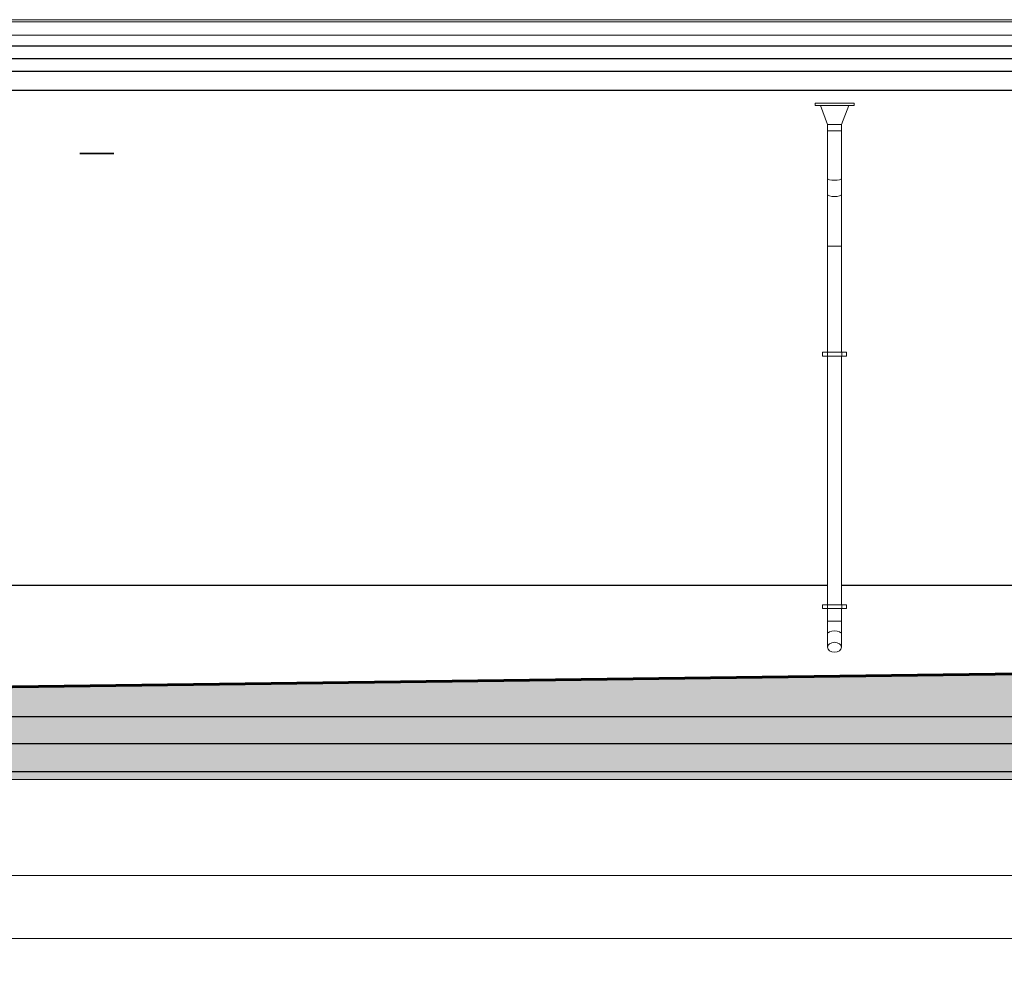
# Model space of a CAD drawing. Header units: millimetres. Extents: x -28034 to 133570, y -6180 to 17692.
# Tile 3 of 36: x -19001 to -11202, y -2688 to 4780. Entities that reach past the tile are written whole.
import ezdxf

# ---------------------------------------------------------------- set-up
doc = ezdxf.new("R2010")
doc.units = ezdxf.units.MM
doc.header["$MEASUREMENT"] = 0
for name, color, linetype, lineweight in [('1 Молдинги_Ном._пера__41', 7, 'Continuous', 60), ('1_Цоколь_Ном._пера__21', 7, 'Continuous', 30), ('2D - Общий_Ном._пера__2', 8, 'Continuous', 15), ('2D - Общий_Ном._пера__74', 255, 'Continuous', 0), ('Конструктив - Стены Внутренние несущие_Ном._пера__21', 7, 'Continuous', 30), ('Конструктив - Стены Несущие_Ном._пера__21', 7, 'Continuous', 30), ('Новый_1 ВОДОСТОК_Ном._пера__141', 7, 'Continuous', 20), ('Новый_1 Молдинги_Ном._пера__21', 7, 'Continuous', 30), ('Новый_Конструктив - Стены Ненесущие_Ном._пера__21', 7, 'Continuous', 30), ('Новый_Фартук парапета_Ном._пера__1', 7, 'Continuous', 15), ('Размер - Общий_Ном._пера__1', 7, 'Continuous', 15)]:
    doc.layers.add(name, color=color, linetype=linetype, lineweight=lineweight)
for name, color, linetype in [('1_Цоколь', 7, 'Continuous'), ('Конструктив - Стены Внутренние несущие', 7, 'Continuous'), ('Конструктив - Стены Несущие', 7, 'Continuous'), ('Новый_1 ВОДОСТОК', 7, 'Continuous'), ('Новый_1 Молдинги', 7, 'Continuous'), ('Новый_Конструктив - Стены Ненесущие', 7, 'Continuous'), ('Новый_Фартук парапета', 7, 'Continuous'), ('Размер - Общий', 7, 'Continuous')]:
    doc.layers.add(name, color=color, linetype=linetype)
doc.styles.add('СГЕНЕРИР_СТИЛЬ_2', font='arial.ttf')
doc.dimstyles.new('СГЕНЕРИР_СТИЛЬ__1', dxfattribs={"dimtxt": 200, "dimasz": 190, "dimexe": 0.18, "dimexo": 0.0625, "dimgap": 0, "dimtad": 1, "dimtih": 1, "dimtoh": 1, "dimdec": 0, "dimzin": 0, "dimdsep": 46, "dimtxsty": 'СГЕНЕРИР_СТИЛЬ_2', "dimblk": 'ARROWHEAD_6', "dimblk1": 'ARROWHEAD_6', "dimblk2": 'ARROWHEAD_6', "dimcen": 0.09, "dimclrd": 7, "dimclre": 7, "dimclrt": 7, "dimazin": 0, "dimtfac": 1, "dimtdec": 4, "dimtmove": 0, "dimatfit": 3, "dimfxl": 1, "dimtolj": 1, "dimtzin": 0, "dimarcsym": 0})

# ---------------------------------------------------------------- blocks, each defined once
blk = doc.blocks.new('Элемент Разреза_3_2')
at = {"layer": 'Конструктив - Стены Несущие_Ном._пера__21', "color": 7, "linetype": 'Continuous', "lineweight": 30}
blk.add_line((-18255.8, 3720), (-18525.8, 3720), dxfattribs=at)
blk = doc.blocks.new('Элемент Разреза_42_2')
at = {"layer": 'Конструктив - Стены Внутренние несущие_Ном._пера__21', "color": 7, "linetype": 'Continuous', "lineweight": 30}
blk.add_line((-24425.7, -955), (5124.3, -955), dxfattribs=at)
blk = doc.blocks.new('Элемент Разреза_50_2')
at = {"layer": 'Новый_1 ВОДОСТОК_Ном._пера__141', "color": 7, "linetype": 'Continuous', "lineweight": 20}
for p, q in [((-12391.9, 4120), (-12701.9, 4120)), ((-12701.9, 4100), (-12701.9, 4120)), ((-12391.9, 4100), (-12701.9, 4100)), ((-12601.9, 3950), (-12659.1, 4100)), ((-12434.8, 4100), (-12491.9, 3950)), ((-12391.9, 4120), (-12391.9, 4100)), ((-12491.9, 3950), (-12601.9, 3950)), ((-12601.9, 3900), (-12601.9, 3950)), ((-12601.9, 3900), (-12601.9, 3524)), ((-12491.9, 3900), (-12601.9, 3900)), ((-12491.9, 3950), (-12491.9, 3900)), ((-12491.9, 3900), (-12491.9, 3524)), ((-12601.9, 3524), (-12601.9, 3395.3)), ((-12597.7, 3517.7), (-12585.8, 3512.4)), ((-12585.8, 3512.4), (-12568, 3508.9)), ((-12525.9, 3508.9), (-12508, 3512.4)), ((-12508, 3512.4), (-12496.1, 3517.7)), ((-12491.9, 3524), (-12491.9, 3395.3)), ((-12568, 3508.9), (-12546.9, 3507.7)), ((-12546.9, 3507.7), (-12525.9, 3508.9)), ((-12601.9, 3395.3), (-12601.9, 2985.1)), ((-12597.7, 3389), (-12585.8, 3383.7)), ((-12585.8, 3383.7), (-12568, 3380.2)), ((-12568, 3380.2), (-12546.9, 3378.9)), ((-12546.9, 3378.9), (-12525.9, 3380.2)), ((-12525.9, 3380.2), (-12508, 3383.7)), ((-12508, 3383.7), (-12496.1, 3389)), ((-12491.9, 3395.3), (-12491.9, 2985.1)), ((-12601.9, 2985.1), (-12601.9, 2145)), ((-12601.9, 2985.1), (-12597.7, 2985.1)), ((-12597.7, 2985.1), (-12585.8, 2985.1)), ((-12585.8, 2985.1), (-12568, 2985.1)), ((-12568, 2985.1), (-12546.9, 2985.1)), ((-12546.9, 2985.1), (-12525.9, 2985.1)), ((-12525.9, 2985.1), (-12508, 2985.1)), ((-12508, 2985.1), (-12496.1, 2985.1)), ((-12496.1, 2985.1), (-12491.9, 2985.1)), ((-12491.9, 2985.1), (-12491.9, 2145)), ((-12603.9, 2145), (-12641.9, 2145)), ((-12641.9, 2115), (-12641.9, 2145)), ((-12603.9, 2115), (-12641.9, 2115)), ((-12599.6, 2145), (-12603.9, 2145)), ((-12603.9, 2115), (-12603.9, 2145)), ((-12599.6, 2115), (-12603.9, 2115)), ((-12601.9, 2115), (-12601.9, 145)), ((-12587.2, 2145), (-12599.6, 2145)), ((-12587.2, 2115), (-12599.6, 2115)), ((-12568.7, 2145), (-12587.2, 2145)), ((-12568.7, 2115), (-12587.2, 2115)), ((-12546.9, 2145), (-12568.7, 2145)), ((-12546.9, 2115), (-12568.7, 2115)), ((-12525.1, 2145), (-12546.9, 2145)), ((-12525.1, 2115), (-12546.9, 2115)), ((-12506.6, 2145), (-12525.1, 2145)), ((-12506.6, 2115), (-12525.1, 2115)), ((-12494.3, 2145), (-12506.6, 2145)), ((-12494.3, 2115), (-12506.6, 2115)), ((-12489.9, 2145), (-12494.3, 2145)), ((-12489.9, 2115), (-12494.3, 2115)), ((-12491.9, 2115), (-12491.9, 145)), ((-12451.9, 2145), (-12489.9, 2145)), ((-12489.9, 2115), (-12489.9, 2145)), ((-12451.9, 2115), (-12489.9, 2115)), ((-12451.9, 2115), (-12451.9, 2145)), ((-12603.9, 145), (-12641.9, 145)), ((-12641.9, 115), (-12641.9, 145)), ((-12603.9, 115), (-12641.9, 115)), ((-12599.6, 145), (-12603.9, 145)), ((-12603.9, 115), (-12603.9, 145)), ((-12599.6, 115), (-12603.9, 115)), ((-12601.9, 115), (-12601.9, 15)), ((-12587.2, 145), (-12599.6, 145)), ((-12587.2, 115), (-12599.6, 115)), ((-12568.7, 145), (-12587.2, 145)), ((-12568.7, 115), (-12587.2, 115)), ((-12546.9, 145), (-12568.7, 145)), ((-12546.9, 115), (-12568.7, 115)), ((-12525.1, 145), (-12546.9, 145)), ((-12525.1, 115), (-12546.9, 115)), ((-12506.6, 145), (-12525.1, 145)), ((-12506.6, 115), (-12525.1, 115)), ((-12494.3, 145), (-12506.6, 145)), ((-12494.3, 115), (-12506.6, 115)), ((-12489.9, 145), (-12494.3, 145)), ((-12489.9, 115), (-12494.3, 115)), ((-12491.9, 115), (-12491.9, 15)), ((-12451.9, 145), (-12489.9, 145)), ((-12489.9, 115), (-12489.9, 145)), ((-12451.9, 115), (-12489.9, 115)), ((-12451.9, 115), (-12451.9, 145)), ((-12601.9, 15), (-12597.7, 15)), ((-12601.9, 15), (-12601.9, -85)), ((-12597.7, 15), (-12585.8, 15)), ((-12585.8, 15), (-12568, 15)), ((-12568, 15), (-12546.9, 15)), ((-12546.9, 15), (-12525.9, 15)), ((-12525.9, 15), (-12508, 15)), ((-12508, 15), (-12496.1, 15)), ((-12496.1, 15), (-12491.9, 15)), ((-12491.9, 15), (-12491.9, -85)), ((-12597.7, -76.3), (-12585.8, -68.9)), ((-12585.8, -68.9), (-12568, -64)), ((-12568, -64), (-12546.9, -62.3)), ((-12546.9, -62.3), (-12525.9, -64)), ((-12525.9, -64), (-12508, -68.9)), ((-12508, -68.9), (-12496.1, -76.3)), ((-12601.9, -85), (-12601.9, -191.1)), ((-12585.8, -163.6), (-12568, -155.2)), ((-12568, -155.2), (-12546.9, -152.2)), ((-12546.9, -152.2), (-12525.9, -155.2)), ((-12525.9, -155.2), (-12508, -163.6)), ((-12491.9, -85), (-12491.9, -191.1)), ((-12601.9, -191.1), (-12597.7, -176.2)), ((-12597.7, -206), (-12601.9, -191.1)), ((-12597.7, -176.2), (-12585.8, -163.6)), ((-12585.8, -218.6), (-12597.7, -206)), ((-12568, -227), (-12585.8, -218.6)), ((-12546.9, -230), (-12568, -227)), ((-12525.9, -227), (-12546.9, -230)), ((-12508, -218.6), (-12525.9, -227)), ((-12508, -163.6), (-12496.1, -176.2)), ((-12496.1, -206), (-12508, -218.6)), ((-12496.1, -176.2), (-12491.9, -191.1)), ((-12491.9, -191.1), (-12496.1, -206))]:
    blk.add_line(p, q, dxfattribs=at)
blk = doc.blocks.new('Элемент Разреза_65_2')
at = {"layer": '1_Цоколь_Ном._пера__21', "color": 7, "linetype": 'Continuous', "lineweight": 30}
for p, q in [((-24062.3, 300), (-12601.9, 300)), ((-12491.9, 300), (-601.5, 300)), ((-25208.4, -740.3), (13124.3, -740.3))]:
    blk.add_line(p, q, dxfattribs=at)
blk = doc.blocks.new('Элемент Разреза_105_2')
at = {"layer": 'Новый_1 Молдинги_Ном._пера__21', "color": 7, "linetype": 'Continuous', "lineweight": 30}
for p, q in [((12970.5, 4569.4), (-25426.7, 4569.4)), ((12970.5, 4470), (-25176.7, 4470)), ((12970.5, 4370), (-25176.7, 4370)), ((12970.5, 4220), (-25176.7, 4220))]:
    blk.add_line(p, q, dxfattribs=at)
blk = doc.blocks.new('Элемент Разреза_116_2')
at = {"layer": 'Новый_Конструктив - Стены Ненесущие_Ном._пера__21', "color": 7, "linetype": 'Continuous', "lineweight": 30}
blk.add_line((-18525.8, 3720), (-18255.8, 3720), dxfattribs=at)
blk = doc.blocks.new('Элемент Разреза_119_2')
at = {"layer": 'Новый_Фартук парапета_Ном._пера__1', "color": 7, "linetype": 'Continuous', "lineweight": 15}
for p, q in [((-25500.7, 4762.9), (8538, 4762.9)), ((-25482.2, 4780.2), (8538, 4780.2)), ((-25500.7, 4657.4), (8538, 4657.4))]:
    blk.add_line(p, q, dxfattribs=at)
blk = doc.blocks.new('Элемент Разреза_134_2')
at = {"layer": 'Конструктив - Стены Несущие_Ном._пера__21', "color": 7, "linetype": 'Continuous', "lineweight": 30}
blk.add_line((-19910.8, -1175.9), (-17345.8, -1175.9), dxfattribs=at)
blk = doc.blocks.new('Элемент Разреза_137_2')
at = {"layer": 'Конструктив - Стены Несущие_Ном._пера__21', "color": 7, "linetype": 'Continuous', "lineweight": 30}
blk.add_line((-12825.7, -1175.9), (-4242.5, -1175.9), dxfattribs=at)
blk = doc.blocks.new('Элемент Разреза_138_2')
at = {"layer": 'Конструктив - Стены Несущие_Ном._пера__21', "color": 7, "linetype": 'Continuous', "lineweight": 30}
blk.add_line((-17345.8, -1175.9), (-12825.7, -1175.9), dxfattribs=at)
blk = doc.blocks.new('*D208')
at = {"layer": 'Размер - Общий_Ном._пера__1', "color": 7, "linetype": 'Continuous', "lineweight": 15, "transparency": 16777216}
for p, q in [((-24575.7, -2187.5), (-24575.7, -1812.5)), ((-24475.7, -1900), (-24675.7, -2100)), ((13624.3, -1900), (13424.3, -2100)), ((-24725.7, -2000), (-24575.7, -2000)), ((-24575.7, -2000), (13524.3, -2000))]:
    blk.add_line(p, q, dxfattribs=at)
at = {"layer": 'Размер - Общий_Ном._пера__1', "color": 7, "lineweight": 15, "transparency": 16777216, "insert": (-5945.2, -1960), "char_height": 200, "attachment_point": 7, "style": 'СГЕНЕРИР_СТИЛЬ_2'}
blk.add_mtext('\\A1;38\\~100', dxfattribs=at)
blk = doc.blocks.new('ARROWHEAD_6')
at = {"color": 0, "linetype": 'Continuous', "lineweight": 0}
for p, q in [((-0.5, -0.5), (0.5, 0.5)), ((0, 0), (-1, 0))]:
    blk.add_line(p, q, dxfattribs=at)
blk = doc.blocks.new('*D210')
at = {"layer": 'Размер - Общий_Ном._пера__1', "color": 7, "linetype": 'Continuous', "lineweight": 15, "transparency": 16777216}
for p, q in [((13524.3, -2187.5), (13524.3, -1812.5)), ((36424.3, -2187.5), (36424.3, -1812.5)), ((13624.3, -1900), (13424.3, -2100)), ((36324.3, -2100), (36524.3, -1900)), ((-24575.7, -2000), (13524.3, -2000)), ((13524.3, -2000), (36424.3, -2000)), ((36424.3, -2000), (36574.3, -2000))]:
    blk.add_line(p, q, dxfattribs=at)
at = {"layer": 'Размер - Общий_Ном._пера__1', "color": 7, "lineweight": 15, "transparency": 16777216, "insert": (24554.8, -1960), "char_height": 200, "attachment_point": 7, "style": 'СГЕНЕРИР_СТИЛЬ_2'}
blk.add_mtext('\\A1;22\\~900', dxfattribs=at)
blk = doc.blocks.new('*D211')
at = {"layer": 'Размер - Общий_Ном._пера__1', "color": 7, "linetype": 'Continuous', "lineweight": 15, "transparency": 16777216}
for p, q in [((-24575.7, -2687.5), (-24575.7, -2312.5)), ((36424.3, -2687.5), (36424.3, -2312.5)), ((-24475.7, -2400), (-24675.7, -2600)), ((36324.3, -2600), (36524.3, -2400)), ((-24725.7, -2500), (-24575.7, -2500)), ((-24575.7, -2500), (36424.3, -2500)), ((36424.3, -2500), (36574.3, -2500))]:
    blk.add_line(p, q, dxfattribs=at)
at = {"layer": 'Размер - Общий_Ном._пера__1', "color": 7, "lineweight": 15, "transparency": 16777216, "insert": (5504.8, -2460), "char_height": 200, "attachment_point": 7, "style": 'СГЕНЕРИР_СТИЛЬ_2'}
blk.add_mtext('\\A1;61\\~000', dxfattribs=at)

msp = doc.modelspace()

# ---------------------------------------------------------------- hatches: boundary and pattern name
at = {"layer": '2D - Общий_Ном._пера__2', "linetype": 'Continuous', "lineweight": 15}
h = msp.add_hatch(dxfattribs=at)
h.set_pattern_fill('ГРУНТ_02_0002', color=8, style=0, pattern_type=2)
h.set_pattern_definition([(45, (0, 0), (-275.7716, 275.7716), []), (45, (-91.9, 91.9), (-551.543, 551.543), []), (45, (-183.85, 183.85), (-551.543, 551.543), []), (135, (-275.77, 275.77), (91.92388, 91.92388), [390, -390])])
h.paths.add_polyline_path([(-25209.7, -384.7), (-25209.3, -585), (13094.3, -90), (13094.3, -510), (39302.7, -554.1), (39302.7, -1240.2), (-27820.1, -1240.2), (-27820.4, -389.8)])

# ---------------------------------------------------------------- linework, layer by layer
at = {"layer": '1 Молдинги_Ном._пера__41', "color": 7, "linetype": 'Continuous', "lineweight": 60}
msp.add_lwpolyline([(-27820.4, -389.8), (-25209.7, -384.7), (-25205.7, -585), (13094.3, -90), (13094.3, -510), (39302.7, -554.1)], dxfattribs=at)
at = {"layer": '2D - Общий_Ном._пера__74', "color": 255, "linetype": 'Continuous', "lineweight": 0, "flags": 128}
msp.add_lwpolyline([(-25209.7, -384.7), (-25209.3, -585), (13094.3, -90), (13094.3, -510), (39302.7, -554.1), (39302.7, -1240.2), (-27820.1, -1240.2), (-27820.4, -389.8)], close=True, dxfattribs=at)

# ---------------------------------------------------------------- block references
at = {"layer": '1_Цоколь', "lineweight": 0}
msp.add_blockref('Элемент Разреза_65_2', (0, 0), dxfattribs=at)
at = {"layer": 'Конструктив - Стены Внутренние несущие', "lineweight": 0}
msp.add_blockref('Элемент Разреза_42_2', (0, 0), dxfattribs=at)
at = {"layer": 'Конструктив - Стены Несущие', "lineweight": 0}
for name in ['Элемент Разреза_3_2', 'Элемент Разреза_134_2', 'Элемент Разреза_138_2', 'Элемент Разреза_137_2']:
    msp.add_blockref(name, (0, 0), dxfattribs=at)
at = {"layer": 'Новый_1 ВОДОСТОК', "lineweight": 0}
msp.add_blockref('Элемент Разреза_50_2', (0, 0), dxfattribs=at)
at = {"layer": 'Новый_1 Молдинги', "lineweight": 0}
msp.add_blockref('Элемент Разреза_105_2', (0, 0), dxfattribs=at)
at = {"layer": 'Новый_Конструктив - Стены Ненесущие', "lineweight": 0}
msp.add_blockref('Элемент Разреза_116_2', (0, 0), dxfattribs=at)
at = {"layer": 'Новый_Фартук парапета', "lineweight": 0}
msp.add_blockref('Элемент Разреза_119_2', (0, 0), dxfattribs=at)

# ---------------------------------------------------------------- dimensions: what is measured, and where the dimension line sits
at = {"layer": 'Размер - Общий', "color": 7, "linetype": 'Continuous', "lineweight": 15}
for base, p1, p2, picture, middle in [((13524.3, -2000), (-24575.7, -2000), (13524.3, -2000), '*D208', (-5526, -1860)), ((36424.3, -2000), (13524.3, -2000), (36424.3, -2000), '*D210', (24974, -1860)), ((36424.3, -2500), (-24575.7, -2500), (36424.3, -2500), '*D211', (5924, -2360))]:
    dim = msp.add_linear_dim(base=base, p1=p1, p2=p2, dimstyle='СГЕНЕРИР_СТИЛЬ__1', dxfattribs=at)
    dim.commit()
    dim.dimension.update_dxf_attribs({"geometry": picture, "text_midpoint": middle, "dimtype": 160})

doc.saveas('drawing.dxf')
